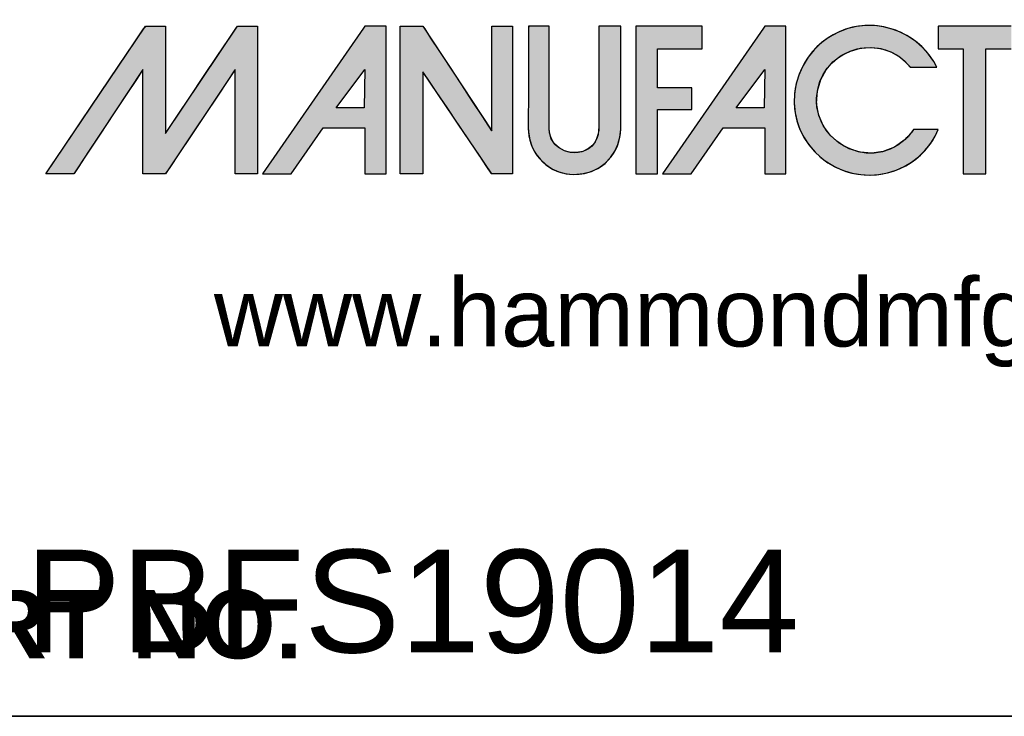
# Model space of a CAD drawing. Header units: inches. Extents: x 0 to 80, y 0 to 59.8.
# Tile 3 of 10: x 68.2 to 75.2, y 0 to 5. Entities that reach past the tile are written whole.
import ezdxf
from ezdxf import colors
from ezdxf.entities.mleader import LeaderData, LeaderLine
from ezdxf.math import Vec2, Vec3

# ---------------------------------------------------------------- set-up
doc = ezdxf.new("R2010")
doc.units = ezdxf.units.IN
doc.header["$MEASUREMENT"] = 0
doc.layers.add('Default', color=7, linetype='Continuous')

# ---------------------------------------------------------------- blocks, each defined once
blk = doc.blocks.new('_DOT')
at = {"color": 0}
blk.add_line((0, 0), (-1, 0), dxfattribs=at)
at = {"color": 0, "const_width": 0.333}
blk.add_lwpolyline([(-0.1665, 0, 1), (0.1665, 0, 1)], format="xyb", close=True, dxfattribs=at)
blk = doc.blocks.new('block_2')
at = {"layer": 'Default', "linetype": 'Continuous'}
for points in [[(-0.8327, 0.0667), (-0.8327, 0.0841), (-0.8327, 0.1076), (-0.8327, 0.1345), (-0.8327, 0.1621), (-0.8327, 0.1875), (-0.8327, 0.2079), (-0.8327, 0.2206), (-0.8328, 0.2234), (-0.8344, 0.2234), (-0.8377, 0.2234), (-0.8421, 0.2234), (-0.8471, 0.2234), (-0.8522, 0.2234), (-0.857, 0.2234), (-0.8609, 0.2234), (-0.8647, 0.2195), (-0.8786, 0.1989), (-0.901, 0.1657), (-0.9282, 0.1254), (-0.9562, 0.0838), (-0.9813, 0.0466), (-0.9996, 0.0194), (-1.0073, 0.008), (-1.0057, 0.0079), (-1.0009, 0.0079), (-0.9941, 0.0079), (-0.9863, 0.0079), (-0.9785, 0.0079), (-0.9719, 0.0079), (-0.9676, 0.0079), (-0.9662, 0.0083), (-0.9595, 0.0184), (-0.9459, 0.0389), (-0.9281, 0.0659), (-0.9086, 0.0953), (-0.8901, 0.1233), (-0.8753, 0.1456), (-0.8668, 0.1584), (-0.8657, 0.1579), (-0.8657, 0.1442), (-0.8657, 0.1213), (-0.8657, 0.0931), (-0.8657, 0.0637), (-0.8657, 0.037), (-0.8657, 0.0172), (-0.8657, 0.0081), (-0.8646, 0.0079), (-0.8609, 0.0079), (-0.8555, 0.0079), (-0.8492, 0.0079), (-0.8429, 0.0079), (-0.8375, 0.0079), (-0.8338, 0.0079), (-0.8326, 0.0081), (-0.8265, 0.0172), (-0.8132, 0.037), (-0.7954, 0.0637), (-0.7758, 0.0931), (-0.7569, 0.1213), (-0.7416, 0.1442), (-0.7324, 0.1579), (-0.731, 0.1584), (-0.731, 0.1456), (-0.731, 0.1233), (-0.731, 0.0953), (-0.731, 0.0659), (-0.731, 0.0389), (-0.731, 0.0184), (-0.731, 0.0083), (-0.7301, 0.0079), (-0.7266, 0.0079), (-0.7214, 0.0079), (-0.7152, 0.0079), (-0.709, 0.0079), (-0.7035, 0.0079), (-0.6998, 0.0079), (-0.6985, 0.008), (-0.6985, 0.0194), (-0.6985, 0.0466), (-0.6985, 0.0838), (-0.6985, 0.1254), (-0.6985, 0.1657), (-0.6985, 0.1989), (-0.6985, 0.2195), (-0.6987, 0.2234), (-0.701, 0.2234), (-0.7052, 0.2234), (-0.7105, 0.2234), (-0.7162, 0.2234), (-0.7215, 0.2234), (-0.7256, 0.2234), (-0.7277, 0.2234), (-0.7302, 0.2199), (-0.7408, 0.204), (-0.7574, 0.1793), (-0.7771, 0.1498), (-0.7973, 0.1196), (-0.8151, 0.093), (-0.8278, 0.0739)], [(-0.4903, 0.2235), (-0.4903, 0.2089), (-0.4903, 0.1943), (-0.4903, 0.1798), (-0.4903, 0.1652), (-0.4903, 0.1506), (-0.4903, 0.1361), (-0.4903, 0.1215), (-0.4903, 0.1069), (-0.4903, 0.0924), (-0.4903, 0.0828), (-0.4903, 0.0721), (-0.4903, 0.0602), (-0.4903, 0.048), (-0.4903, 0.0362), (-0.4903, 0.0256), (-0.4903, 0.0168), (-0.4903, 0.0107), (-0.4903, 0.008), (-0.4895, 0.0079), (-0.4868, 0.0079), (-0.4827, 0.0079), (-0.4777, 0.0079), (-0.4723, 0.0079), (-0.467, 0.0079), (-0.4624, 0.0079), (-0.459, 0.0079), (-0.4573, 0.0079), (-0.4572, 0.0106), (-0.4572, 0.022), (-0.4572, 0.0401), (-0.4572, 0.0625), (-0.4572, 0.0869), (-0.4572, 0.1108), (-0.4572, 0.1319), (-0.4572, 0.1478), (-0.4572, 0.1562), (-0.4558, 0.1548), (-0.4486, 0.1441), (-0.4367, 0.1266), (-0.4218, 0.1044), (-0.4054, 0.0802), (-0.3891, 0.0561), (-0.3746, 0.0346), (-0.3635, 0.0182), (-0.3573, 0.009), (-0.3562, 0.0079), (-0.3542, 0.0079), (-0.3507, 0.0079), (-0.3463, 0.0079), (-0.3414, 0.0079), (-0.3364, 0.0079), (-0.332, 0.0079), (-0.3285, 0.0079), (-0.3265, 0.0079), (-0.3262, 0.0095), (-0.3262, 0.0227), (-0.3262, 0.0466), (-0.3262, 0.0777), (-0.3262, 0.1125), (-0.3262, 0.1476), (-0.3262, 0.1796), (-0.3262, 0.205), (-0.3262, 0.2204), (-0.3263, 0.2235), (-0.328, 0.2235), (-0.3313, 0.2235), (-0.3356, 0.2235), (-0.3404, 0.2235), (-0.3454, 0.2235), (-0.35, 0.2235), (-0.3537, 0.2235), (-0.356, 0.2235), (-0.3566, 0.2231), (-0.3566, 0.2153), (-0.3566, 0.1995), (-0.3566, 0.1782), (-0.3566, 0.1538), (-0.3566, 0.1287), (-0.3566, 0.1054), (-0.3566, 0.0863), (-0.3566, 0.0739), (-0.3567, 0.0705), (-0.3612, 0.0774), (-0.3712, 0.0926), (-0.3849, 0.1135), (-0.4009, 0.1377), (-0.4174, 0.1629), (-0.4329, 0.1865), (-0.4458, 0.206), (-0.4544, 0.2192), (-0.4572, 0.2235), (-0.4585, 0.2235), (-0.4617, 0.2235), (-0.4661, 0.2235), (-0.4713, 0.2235), (-0.4767, 0.2235), (-0.4819, 0.2235), (-0.4862, 0.2235), (-0.4892, 0.2235)], [(-0.2365, 0.0069), (-0.2231, 0.0081), (-0.211, 0.0113), (-0.2002, 0.0165), (-0.1909, 0.0233), (-0.1831, 0.0315), (-0.1769, 0.0407), (-0.1723, 0.0508), (-0.1694, 0.0615), (-0.1683, 0.0725), (-0.1683, 0.0777), (-0.1683, 0.0905), (-0.1683, 0.1097), (-0.1683, 0.1328), (-0.1683, 0.1575), (-0.1683, 0.1812), (-0.1683, 0.2017), (-0.1683, 0.2165), (-0.1683, 0.2233), (-0.169, 0.2235), (-0.1716, 0.2235), (-0.1756, 0.2235), (-0.1805, 0.2235), (-0.1857, 0.2235), (-0.1908, 0.2235), (-0.1953, 0.2235), (-0.1986, 0.2235), (-0.2002, 0.2235), (-0.2003, 0.2135), (-0.2003, 0.1998), (-0.2003, 0.186), (-0.2003, 0.1723), (-0.2003, 0.1586), (-0.2003, 0.1448), (-0.2003, 0.1311), (-0.2003, 0.1174), (-0.2003, 0.1037), (-0.2002, 0.0951), (-0.2001, 0.0892), (-0.2, 0.0831), (-0.2, 0.0771), (-0.2005, 0.071), (-0.2014, 0.0652), (-0.2031, 0.0596), (-0.2056, 0.0544), (-0.2091, 0.0498), (-0.2153, 0.0446), (-0.2237, 0.0406), (-0.2326, 0.0388), (-0.2416, 0.0391), (-0.2503, 0.0415), (-0.2581, 0.0456), (-0.2647, 0.0516), (-0.2696, 0.0591), (-0.2723, 0.068), (-0.2727, 0.0746), (-0.2727, 0.0838), (-0.2727, 0.1004), (-0.2727, 0.122), (-0.2727, 0.1462), (-0.2727, 0.1707), (-0.2727, 0.1929), (-0.2727, 0.2106), (-0.2727, 0.2214), (-0.2728, 0.2235), (-0.2745, 0.2235), (-0.2778, 0.2235), (-0.2821, 0.2235), (-0.287, 0.2235), (-0.292, 0.2235), (-0.2965, 0.2235), (-0.3002, 0.2235), (-0.3026, 0.2235), (-0.3031, 0.2201), (-0.3031, 0.2078), (-0.3031, 0.1955), (-0.3031, 0.1831), (-0.3031, 0.1708), (-0.3031, 0.1585), (-0.3031, 0.1462), (-0.3031, 0.1339), (-0.3031, 0.1215), (-0.3031, 0.1106), (-0.3031, 0.106), (-0.3032, 0.1014), (-0.3033, 0.0968), (-0.3033, 0.0922), (-0.3034, 0.0876), (-0.3034, 0.083), (-0.3033, 0.0784), (-0.3032, 0.0738), (-0.3029, 0.0686), (-0.3011, 0.0573), (-0.2975, 0.0468), (-0.2923, 0.0372), (-0.2856, 0.0286), (-0.2777, 0.0212), (-0.2686, 0.0152), (-0.2586, 0.0107), (-0.2479, 0.0079)], [(-0.1463, 0.2235), (-0.1463, 0.2174), (-0.1463, 0.2011), (-0.1463, 0.1769), (-0.1463, 0.1476), (-0.1463, 0.1157), (-0.1463, 0.0838), (-0.1463, 0.0545), (-0.1463, 0.0304), (-0.1463, 0.014), (-0.1463, 0.0079), (-0.1454, 0.0079), (-0.143, 0.0079), (-0.1395, 0.0079), (-0.1352, 0.0079), (-0.1305, 0.0079), (-0.1259, 0.0079), (-0.1216, 0.0079), (-0.1181, 0.0079), (-0.1157, 0.0079), (-0.1148, 0.0079), (-0.1148, 0.0106), (-0.1148, 0.0177), (-0.1148, 0.0282), (-0.1148, 0.041), (-0.1148, 0.0549), (-0.1148, 0.0688), (-0.1148, 0.0815), (-0.1148, 0.092), (-0.1148, 0.0992), (-0.1148, 0.1018), (-0.1134, 0.1018), (-0.1096, 0.1018), (-0.1039, 0.1018), (-0.0971, 0.1018), (-0.0896, 0.1018), (-0.0822, 0.1018), (-0.0753, 0.1018), (-0.0697, 0.1018), (-0.0659, 0.1018), (-0.0645, 0.1018), (-0.0645, 0.1027), (-0.0645, 0.1051), (-0.0645, 0.1086), (-0.0645, 0.1129), (-0.0645, 0.1175), (-0.0645, 0.1222), (-0.0645, 0.1265), (-0.0645, 0.13), (-0.0645, 0.1324), (-0.0645, 0.1333), (-0.0659, 0.1333), (-0.0697, 0.1333), (-0.0753, 0.1333), (-0.0822, 0.1333), (-0.0896, 0.1333), (-0.0971, 0.1333), (-0.1039, 0.1333), (-0.1096, 0.1333), (-0.1134, 0.1333), (-0.1148, 0.1333), (-0.1148, 0.1349), (-0.1148, 0.1392), (-0.1148, 0.1456), (-0.1148, 0.1534), (-0.1148, 0.1618), (-0.1148, 0.1703), (-0.1148, 0.1781), (-0.1148, 0.1845), (-0.1148, 0.1888), (-0.1148, 0.1904), (-0.113, 0.1904), (-0.108, 0.1904), (-0.1006, 0.1904), (-0.0917, 0.1904), (-0.082, 0.1904), (-0.0723, 0.1904), (-0.0634, 0.1904), (-0.0561, 0.1904), (-0.0511, 0.1904), (-0.0493, 0.1904), (-0.0493, 0.1913), (-0.0493, 0.1939), (-0.0493, 0.1976), (-0.0493, 0.202), (-0.0493, 0.2069), (-0.0493, 0.2118), (-0.0493, 0.2163), (-0.0493, 0.22), (-0.0493, 0.2225), (-0.0493, 0.2234), (-0.0513, 0.2234), (-0.057, 0.2235), (-0.0656, 0.2235), (-0.0763, 0.2235), (-0.0886, 0.2235), (-0.1015, 0.2235), (-0.1145, 0.2235), (-0.1268, 0.2235), (-0.1376, 0.2235)], [(0.2468, 0.0581), (0.2314, 0.0469), (0.215, 0.0402), (0.1981, 0.0379), (0.1813, 0.0394), (0.1653, 0.0445), (0.1507, 0.0528), (0.138, 0.0639), (0.1278, 0.0774), (0.1209, 0.093), (0.1177, 0.1104), (0.1188, 0.1291), (0.1237, 0.1455), (0.1314, 0.1594), (0.1415, 0.1711), (0.1536, 0.1803), (0.1671, 0.187), (0.1816, 0.191), (0.1966, 0.1922), (0.2116, 0.1905), (0.2261, 0.1858), (0.2397, 0.1779), (0.2519, 0.1666), (0.2549, 0.1637), (0.257, 0.1637), (0.2604, 0.1637), (0.2647, 0.1637), (0.2697, 0.1637), (0.2749, 0.1637), (0.2801, 0.1637), (0.2848, 0.1637), (0.2888, 0.1637), (0.2916, 0.1637), (0.2931, 0.1637), (0.2888, 0.1716), (0.2812, 0.1826), (0.2724, 0.1924), (0.2625, 0.201), (0.2517, 0.2084), (0.2402, 0.2144), (0.2279, 0.2191), (0.2153, 0.2223), (0.2022, 0.2241), (0.189, 0.2242), (0.1757, 0.2228), (0.1619, 0.2195), (0.1484, 0.2142), (0.1359, 0.2073), (0.1245, 0.1988), (0.1143, 0.189), (0.1054, 0.178), (0.098, 0.166), (0.0921, 0.1531), (0.0879, 0.1395), (0.0855, 0.1254), (0.085, 0.1109), (0.0863, 0.097), (0.0891, 0.0844), (0.0934, 0.0724), (0.0992, 0.0609), (0.1063, 0.0503), (0.1145, 0.0406), (0.1239, 0.0318), (0.1342, 0.0241), (0.1452, 0.0177), (0.157, 0.0125), (0.1694, 0.0089), (0.1823, 0.0067), (0.1955, 0.006), (0.2085, 0.0069), (0.2213, 0.0093), (0.2336, 0.0131), (0.2453, 0.0183), (0.2564, 0.0249), (0.2666, 0.0327), (0.2758, 0.0417), (0.284, 0.0518), (0.2908, 0.063), (0.2952, 0.0724), (0.294, 0.0724), (0.2915, 0.0724), (0.2879, 0.0724), (0.2836, 0.0724), (0.2788, 0.0724), (0.2739, 0.0724), (0.2693, 0.0724), (0.2651, 0.0724), (0.2618, 0.0724), (0.2597, 0.0724), (0.259, 0.0723), (0.258, 0.0709), (0.257, 0.0695), (0.256, 0.0681), (0.2549, 0.0668), (0.2538, 0.0655), (0.2527, 0.0642), (0.2516, 0.0629), (0.2504, 0.0617), (0.2493, 0.0605), (0.2481, 0.0593)], [(0.2953, 0.1904), (0.2961, 0.1904), (0.2984, 0.1904), (0.3017, 0.1904), (0.3059, 0.1904), (0.3106, 0.1904), (0.3155, 0.1904), (0.3202, 0.1904), (0.3245, 0.1904), (0.328, 0.1904), (0.3304, 0.1904), (0.3314, 0.1904), (0.3314, 0.1871), (0.3314, 0.1764), (0.3314, 0.1598), (0.3314, 0.139), (0.3314, 0.1155), (0.3314, 0.091), (0.3314, 0.067), (0.3314, 0.0451), (0.3314, 0.0269), (0.3314, 0.0141), (0.3314, 0.0082), (0.3319, 0.0079), (0.3337, 0.0079), (0.3366, 0.0079), (0.3403, 0.0079), (0.3445, 0.0079), (0.3489, 0.0079), (0.3533, 0.0079), (0.3573, 0.0079), (0.3607, 0.0079), (0.3632, 0.0079), (0.3644, 0.0079), (0.3645, 0.0098), (0.3645, 0.019), (0.3645, 0.0344), (0.3645, 0.0544), (0.3645, 0.0775), (0.3645, 0.1019), (0.3645, 0.1262), (0.3645, 0.1487), (0.3645, 0.1678), (0.3645, 0.182), (0.3645, 0.1896), (0.3648, 0.1904), (0.3665, 0.1904), (0.3695, 0.1904), (0.3735, 0.1904), (0.3781, 0.1904), (0.3831, 0.1904), (0.3881, 0.1904), (0.3927, 0.1904), (0.3967, 0.1904), (0.3997, 0.1904), (0.4014, 0.1904), (0.4017, 0.1906), (0.4017, 0.1919), (0.4017, 0.1945), (0.4017, 0.198), (0.4017, 0.2021), (0.4017, 0.2064), (0.4017, 0.2109), (0.4017, 0.215), (0.4017, 0.2187), (0.4017, 0.2215), (0.4017, 0.2231), (0.3994, 0.2235), (0.3925, 0.2235), (0.3855, 0.2235), (0.3786, 0.2235), (0.3717, 0.2235), (0.3647, 0.2235), (0.3578, 0.2235), (0.3509, 0.2235), (0.3439, 0.2235), (0.337, 0.2235), (0.3301, 0.2235), (0.3241, 0.2235), (0.3215, 0.2235), (0.3188, 0.2235), (0.3162, 0.2235), (0.3135, 0.2235), (0.3109, 0.2235), (0.3083, 0.2235), (0.3056, 0.2235), (0.303, 0.2235), (0.3004, 0.2235), (0.2977, 0.2235), (0.2954, 0.2235), (0.2953, 0.2226), (0.2953, 0.2206), (0.2953, 0.2177), (0.2952, 0.2141), (0.2952, 0.21), (0.2952, 0.2058), (0.2952, 0.2016), (0.2952, 0.1977), (0.2953, 0.1944), (0.2953, 0.1919)]]:
    blk.add_hatch(color=7, dxfattribs=at).paths.add_polyline_path(points)
h = blk.add_hatch(color=7, dxfattribs=at)
h.paths.add_polyline_path([(-0.5436, 0.2206), (-0.6911, 0.0079), (-0.6492, 0.0079), (-0.6025, 0.0751), (-0.5417, 0.0751), (-0.5417, 0.0079), (-0.5107, 0.0079), (-0.5107, 0.2235), (-0.5417, 0.2235)])
h.paths.add_polyline_path([(-0.5836, 0.1039), (-0.5427, 0.1039), (-0.5417, 0.16)])
h = blk.add_hatch(color=7, dxfattribs=at)
h.paths.add_polyline_path([(0.042, 0.2235), (0.04, 0.2206), (-0.1075, 0.0079), (-0.0655, 0.0079), (-0.0189, 0.0751), (0.042, 0.0751), (0.042, 0.0079), (0.0729, 0.0079), (0.0729, 0.2235)])
h.paths.add_polyline_path([(0.0409, 0.1039), (0.042, 0.16), (0, 0.1039)])
at = {"layer": 'Default', "color": 7, "linetype": 'Continuous'}
for p, q in [((-0.5436, 0.2206), (-0.6911, 0.0079)), ((-0.5417, 0.2235), (-0.5436, 0.2206)), ((-0.5107, 0.2235), (-0.5417, 0.2235)), ((-0.5107, 0.0079), (-0.5107, 0.2235)), ((0.04, 0.2206), (-0.1075, 0.0079)), ((0.042, 0.2235), (0.04, 0.2206)), ((0.0729, 0.2235), (0.042, 0.2235)), ((0.0729, 0.0079), (0.0729, 0.2235)), ((-0.5836, 0.1039), (-0.5417, 0.16)), ((-0.5417, 0.16), (-0.5427, 0.1039)), ((0, 0.1039), (0.042, 0.16)), ((0.042, 0.16), (0.0409, 0.1039)), ((-0.5427, 0.1039), (-0.5836, 0.1039)), ((0.0409, 0.1039), (0, 0.1039)), ((-0.6492, 0.0079), (-0.6025, 0.0751)), ((-0.6025, 0.0751), (-0.5417, 0.0751)), ((-0.5417, 0.0751), (-0.5417, 0.0079)), ((-0.0655, 0.0079), (-0.0189, 0.0751)), ((-0.0189, 0.0751), (0.042, 0.0751)), ((0.042, 0.0751), (0.042, 0.0079)), ((-0.6911, 0.0079), (-0.6492, 0.0079)), ((-0.5417, 0.0079), (-0.5107, 0.0079)), ((-0.1075, 0.0079), (-0.0655, 0.0079)), ((0.042, 0.0079), (0.0729, 0.0079))]:
    blk.add_line(p, q, dxfattribs=at)
for points in [[(-0.8327, 0.0667), (-0.8278, 0.0739), (-0.8151, 0.093), (-0.7973, 0.1196), (-0.7771, 0.1498), (-0.7574, 0.1793), (-0.7408, 0.204), (-0.7302, 0.2199), (-0.7277, 0.2234), (-0.7256, 0.2234), (-0.7215, 0.2234), (-0.7162, 0.2234), (-0.7105, 0.2234), (-0.7052, 0.2234), (-0.701, 0.2234), (-0.6987, 0.2234), (-0.6985, 0.2195), (-0.6985, 0.1989), (-0.6985, 0.1657), (-0.6985, 0.1254), (-0.6985, 0.0838), (-0.6985, 0.0466), (-0.6985, 0.0194), (-0.6985, 0.008), (-0.6998, 0.0079), (-0.7035, 0.0079), (-0.709, 0.0079), (-0.7152, 0.0079), (-0.7214, 0.0079), (-0.7266, 0.0079), (-0.7301, 0.0079), (-0.731, 0.0083), (-0.731, 0.0184), (-0.731, 0.0389), (-0.731, 0.0659), (-0.731, 0.0953), (-0.731, 0.1233), (-0.731, 0.1456), (-0.731, 0.1584), (-0.7324, 0.1579), (-0.7416, 0.1442), (-0.7569, 0.1213), (-0.7758, 0.0931), (-0.7954, 0.0637), (-0.8132, 0.037), (-0.8265, 0.0172), (-0.8326, 0.0081), (-0.8338, 0.0079), (-0.8375, 0.0079), (-0.8429, 0.0079), (-0.8492, 0.0079), (-0.8555, 0.0079), (-0.8609, 0.0079), (-0.8646, 0.0079), (-0.8657, 0.0081), (-0.8657, 0.0172), (-0.8657, 0.037), (-0.8657, 0.0637), (-0.8657, 0.0931), (-0.8657, 0.1213), (-0.8657, 0.1442), (-0.8657, 0.1579), (-0.8668, 0.1584), (-0.8753, 0.1456), (-0.8901, 0.1233), (-0.9086, 0.0953), (-0.9281, 0.0659), (-0.9459, 0.0389), (-0.9595, 0.0184), (-0.9662, 0.0083), (-0.9676, 0.0079), (-0.9719, 0.0079), (-0.9785, 0.0079), (-0.9863, 0.0079), (-0.9941, 0.0079), (-1.0009, 0.0079), (-1.0057, 0.0079), (-1.0073, 0.008), (-0.9996, 0.0194), (-0.9813, 0.0466), (-0.9562, 0.0838), (-0.9282, 0.1254), (-0.901, 0.1657), (-0.8786, 0.1989), (-0.8647, 0.2195), (-0.8609, 0.2234), (-0.857, 0.2234), (-0.8522, 0.2234), (-0.8471, 0.2234), (-0.8421, 0.2234), (-0.8377, 0.2234), (-0.8344, 0.2234), (-0.8328, 0.2234), (-0.8327, 0.2206), (-0.8327, 0.2079), (-0.8327, 0.1875), (-0.8327, 0.1621), (-0.8327, 0.1345), (-0.8327, 0.1076), (-0.8327, 0.0841), (-0.8327, 0.0667)], [(-0.4903, 0.2235), (-0.4892, 0.2235), (-0.4862, 0.2235), (-0.4819, 0.2235), (-0.4767, 0.2235), (-0.4713, 0.2235), (-0.4661, 0.2235), (-0.4617, 0.2235), (-0.4585, 0.2235), (-0.4572, 0.2235), (-0.4544, 0.2192), (-0.4458, 0.206), (-0.4329, 0.1865), (-0.4174, 0.1629), (-0.4009, 0.1377), (-0.3849, 0.1135), (-0.3712, 0.0926), (-0.3612, 0.0774), (-0.3567, 0.0705), (-0.3566, 0.0739), (-0.3566, 0.0863), (-0.3566, 0.1054), (-0.3566, 0.1287), (-0.3566, 0.1538), (-0.3566, 0.1782), (-0.3566, 0.1995), (-0.3566, 0.2153), (-0.3566, 0.2231), (-0.356, 0.2235), (-0.3537, 0.2235), (-0.35, 0.2235), (-0.3454, 0.2235), (-0.3404, 0.2235), (-0.3356, 0.2235), (-0.3313, 0.2235), (-0.328, 0.2235), (-0.3263, 0.2235), (-0.3262, 0.2204), (-0.3262, 0.205), (-0.3262, 0.1796), (-0.3262, 0.1476), (-0.3262, 0.1125), (-0.3262, 0.0777), (-0.3262, 0.0466), (-0.3262, 0.0227), (-0.3262, 0.0095), (-0.3265, 0.0079), (-0.3285, 0.0079), (-0.332, 0.0079), (-0.3364, 0.0079), (-0.3414, 0.0079), (-0.3463, 0.0079), (-0.3507, 0.0079), (-0.3542, 0.0079), (-0.3562, 0.0079), (-0.3573, 0.009), (-0.3635, 0.0182), (-0.3746, 0.0346), (-0.3891, 0.0561), (-0.4054, 0.0802), (-0.4218, 0.1044), (-0.4367, 0.1266), (-0.4486, 0.1441), (-0.4558, 0.1548), (-0.4572, 0.1562), (-0.4572, 0.1478), (-0.4572, 0.1319), (-0.4572, 0.1108), (-0.4572, 0.0869), (-0.4572, 0.0625), (-0.4572, 0.0401), (-0.4572, 0.022), (-0.4572, 0.0106), (-0.4573, 0.0079), (-0.459, 0.0079), (-0.4624, 0.0079), (-0.467, 0.0079), (-0.4723, 0.0079), (-0.4777, 0.0079), (-0.4827, 0.0079), (-0.4868, 0.0079), (-0.4895, 0.0079), (-0.4903, 0.008), (-0.4903, 0.0107), (-0.4903, 0.0168), (-0.4903, 0.0256), (-0.4903, 0.0362), (-0.4903, 0.048), (-0.4903, 0.0602), (-0.4903, 0.0721), (-0.4903, 0.0828), (-0.4903, 0.0924), (-0.4903, 0.1069), (-0.4903, 0.1215), (-0.4903, 0.1361), (-0.4903, 0.1506), (-0.4903, 0.1652), (-0.4903, 0.1798), (-0.4903, 0.1943), (-0.4903, 0.2089), (-0.4903, 0.2235)], [(-0.2365, 0.0069), (-0.2231, 0.0081), (-0.211, 0.0113), (-0.2002, 0.0165), (-0.1909, 0.0233), (-0.1831, 0.0315), (-0.1769, 0.0407), (-0.1723, 0.0508), (-0.1694, 0.0615), (-0.1683, 0.0725), (-0.1683, 0.0777), (-0.1683, 0.0905), (-0.1683, 0.1097), (-0.1683, 0.1328), (-0.1683, 0.1575), (-0.1683, 0.1812), (-0.1683, 0.2017), (-0.1683, 0.2165), (-0.1683, 0.2233), (-0.169, 0.2235), (-0.1716, 0.2235), (-0.1756, 0.2235), (-0.1805, 0.2235), (-0.1857, 0.2235), (-0.1908, 0.2235), (-0.1953, 0.2235), (-0.1986, 0.2235), (-0.2002, 0.2235), (-0.2003, 0.2135), (-0.2003, 0.1998), (-0.2003, 0.186), (-0.2003, 0.1723), (-0.2003, 0.1586), (-0.2003, 0.1448), (-0.2003, 0.1311), (-0.2003, 0.1174), (-0.2003, 0.1037), (-0.2002, 0.0951), (-0.2001, 0.0892), (-0.2, 0.0831), (-0.2, 0.0771), (-0.2005, 0.071), (-0.2014, 0.0652), (-0.2031, 0.0596), (-0.2056, 0.0544), (-0.2091, 0.0498), (-0.2153, 0.0446), (-0.2237, 0.0406), (-0.2326, 0.0388), (-0.2416, 0.0391), (-0.2503, 0.0415), (-0.2581, 0.0456), (-0.2647, 0.0516), (-0.2696, 0.0591), (-0.2723, 0.068), (-0.2727, 0.0746), (-0.2727, 0.0838), (-0.2727, 0.1004), (-0.2727, 0.122), (-0.2727, 0.1462), (-0.2727, 0.1707), (-0.2727, 0.1929), (-0.2727, 0.2106), (-0.2727, 0.2214), (-0.2728, 0.2235), (-0.2745, 0.2235), (-0.2778, 0.2235), (-0.2821, 0.2235), (-0.287, 0.2235), (-0.292, 0.2235), (-0.2965, 0.2235), (-0.3002, 0.2235), (-0.3026, 0.2235), (-0.3031, 0.2201), (-0.3031, 0.2078), (-0.3031, 0.1955), (-0.3031, 0.1831), (-0.3031, 0.1708), (-0.3031, 0.1585), (-0.3031, 0.1462), (-0.3031, 0.1339), (-0.3031, 0.1215), (-0.3031, 0.1106), (-0.3031, 0.106), (-0.3032, 0.1014), (-0.3033, 0.0968), (-0.3033, 0.0922), (-0.3034, 0.0876), (-0.3034, 0.083), (-0.3033, 0.0784), (-0.3032, 0.0738), (-0.3029, 0.0686), (-0.3011, 0.0573), (-0.2975, 0.0468), (-0.2923, 0.0372), (-0.2856, 0.0286), (-0.2777, 0.0212), (-0.2686, 0.0152), (-0.2586, 0.0107), (-0.2479, 0.0079), (-0.2365, 0.0069)], [(-0.1463, 0.2235), (-0.1463, 0.2174), (-0.1463, 0.2011), (-0.1463, 0.1769), (-0.1463, 0.1476), (-0.1463, 0.1157), (-0.1463, 0.0838), (-0.1463, 0.0545), (-0.1463, 0.0304), (-0.1463, 0.014), (-0.1463, 0.0079), (-0.1454, 0.0079), (-0.143, 0.0079), (-0.1395, 0.0079), (-0.1352, 0.0079), (-0.1305, 0.0079), (-0.1259, 0.0079), (-0.1216, 0.0079), (-0.1181, 0.0079), (-0.1157, 0.0079), (-0.1148, 0.0079), (-0.1148, 0.0106), (-0.1148, 0.0177), (-0.1148, 0.0282), (-0.1148, 0.041), (-0.1148, 0.0549), (-0.1148, 0.0688), (-0.1148, 0.0815), (-0.1148, 0.092), (-0.1148, 0.0992), (-0.1148, 0.1018), (-0.1134, 0.1018), (-0.1096, 0.1018), (-0.1039, 0.1018), (-0.0971, 0.1018), (-0.0896, 0.1018), (-0.0822, 0.1018), (-0.0753, 0.1018), (-0.0697, 0.1018), (-0.0659, 0.1018), (-0.0645, 0.1018), (-0.0645, 0.1027), (-0.0645, 0.1051), (-0.0645, 0.1086), (-0.0645, 0.1129), (-0.0645, 0.1175), (-0.0645, 0.1222), (-0.0645, 0.1265), (-0.0645, 0.13), (-0.0645, 0.1324), (-0.0645, 0.1333), (-0.0659, 0.1333), (-0.0697, 0.1333), (-0.0753, 0.1333), (-0.0822, 0.1333), (-0.0896, 0.1333), (-0.0971, 0.1333), (-0.1039, 0.1333), (-0.1096, 0.1333), (-0.1134, 0.1333), (-0.1148, 0.1333), (-0.1148, 0.1349), (-0.1148, 0.1392), (-0.1148, 0.1456), (-0.1148, 0.1534), (-0.1148, 0.1618), (-0.1148, 0.1703), (-0.1148, 0.1781), (-0.1148, 0.1845), (-0.1148, 0.1888), (-0.1148, 0.1904), (-0.113, 0.1904), (-0.108, 0.1904), (-0.1006, 0.1904), (-0.0917, 0.1904), (-0.082, 0.1904), (-0.0723, 0.1904), (-0.0634, 0.1904), (-0.0561, 0.1904), (-0.0511, 0.1904), (-0.0493, 0.1904), (-0.0493, 0.1913), (-0.0493, 0.1939), (-0.0493, 0.1976), (-0.0493, 0.202), (-0.0493, 0.2069), (-0.0493, 0.2118), (-0.0493, 0.2163), (-0.0493, 0.22), (-0.0493, 0.2225), (-0.0493, 0.2234), (-0.0513, 0.2234), (-0.057, 0.2235), (-0.0656, 0.2235), (-0.0763, 0.2235), (-0.0886, 0.2235), (-0.1015, 0.2235), (-0.1145, 0.2235), (-0.1268, 0.2235), (-0.1376, 0.2235), (-0.1463, 0.2235)], [(0.2468, 0.0581), (0.2314, 0.0469), (0.215, 0.0402), (0.1981, 0.0379), (0.1813, 0.0394), (0.1653, 0.0445), (0.1507, 0.0528), (0.138, 0.0639), (0.1278, 0.0774), (0.1209, 0.093), (0.1177, 0.1104), (0.1188, 0.1291), (0.1237, 0.1455), (0.1314, 0.1594), (0.1415, 0.1711), (0.1536, 0.1803), (0.1671, 0.187), (0.1816, 0.191), (0.1966, 0.1922), (0.2116, 0.1905), (0.2261, 0.1858), (0.2397, 0.1779), (0.2519, 0.1666), (0.2549, 0.1637), (0.257, 0.1637), (0.2604, 0.1637), (0.2647, 0.1637), (0.2697, 0.1637), (0.2749, 0.1637), (0.2801, 0.1637), (0.2848, 0.1637), (0.2888, 0.1637), (0.2916, 0.1637), (0.2931, 0.1637), (0.2888, 0.1716), (0.2812, 0.1826), (0.2724, 0.1924), (0.2625, 0.201), (0.2517, 0.2084), (0.2402, 0.2144), (0.2279, 0.2191), (0.2153, 0.2223), (0.2022, 0.2241), (0.189, 0.2242), (0.1757, 0.2228), (0.1619, 0.2195), (0.1484, 0.2142), (0.1359, 0.2073), (0.1245, 0.1988), (0.1143, 0.189), (0.1054, 0.178), (0.098, 0.166), (0.0921, 0.1531), (0.0879, 0.1395), (0.0855, 0.1254), (0.085, 0.1109), (0.0863, 0.097), (0.0891, 0.0844), (0.0934, 0.0724), (0.0992, 0.0609), (0.1063, 0.0503), (0.1145, 0.0406), (0.1239, 0.0318), (0.1342, 0.0241), (0.1452, 0.0177), (0.157, 0.0125), (0.1694, 0.0089), (0.1823, 0.0067), (0.1955, 0.006), (0.2085, 0.0069), (0.2213, 0.0093), (0.2336, 0.0131), (0.2453, 0.0183), (0.2564, 0.0249), (0.2666, 0.0327), (0.2758, 0.0417), (0.284, 0.0518), (0.2908, 0.063), (0.2952, 0.0724), (0.294, 0.0724), (0.2915, 0.0724), (0.2879, 0.0724), (0.2836, 0.0724), (0.2788, 0.0724), (0.2739, 0.0724), (0.2693, 0.0724), (0.2651, 0.0724), (0.2618, 0.0724), (0.2597, 0.0724), (0.259, 0.0723), (0.258, 0.0709), (0.257, 0.0695), (0.256, 0.0681), (0.2549, 0.0668), (0.2538, 0.0655), (0.2527, 0.0642), (0.2516, 0.0629), (0.2504, 0.0617), (0.2493, 0.0605), (0.2481, 0.0593), (0.2468, 0.0581)]]:
    blk.add_lwpolyline(points, close=True, dxfattribs=at)
at = {"layer": 'Default', "color": 7, "linetype": 'Continuous', "const_width": 0.00035}
for points in [[(0.042, 0.2235), (0.04, 0.2206), (-0.1075, 0.0079), (-0.0655, 0.0079), (-0.0189, 0.0751), (0.042, 0.0751), (0.042, 0.0079), (0.0729, 0.0079), (0.0729, 0.2235), (0.042, 0.2235)], [(0.0409, 0.1039), (0, 0.1039), (0.042, 0.16), (0.0409, 0.1039)]]:
    blk.add_lwpolyline(points, close=True, dxfattribs=at)
at = {"layer": 'Default', "color": 7, "linetype": 'Continuous'}
blk.add_lwpolyline([(0.3925, 0.2235), (0.3855, 0.2235), (0.3786, 0.2235), (0.3717, 0.2235), (0.3647, 0.2235), (0.3578, 0.2235), (0.3509, 0.2235), (0.3439, 0.2235), (0.337, 0.2235), (0.3301, 0.2235), (0.3241, 0.2235), (0.3215, 0.2235), (0.3188, 0.2235), (0.3162, 0.2235), (0.3135, 0.2235), (0.3109, 0.2235), (0.3083, 0.2235), (0.3056, 0.2235), (0.303, 0.2235), (0.3004, 0.2235), (0.2977, 0.2235), (0.2954, 0.2235), (0.2953, 0.2226), (0.2953, 0.2206), (0.2953, 0.2177), (0.2952, 0.2141), (0.2952, 0.21), (0.2952, 0.2058), (0.2952, 0.2016), (0.2952, 0.1977), (0.2953, 0.1944), (0.2953, 0.1919), (0.2953, 0.1904), (0.2953, 0.1904), (0.2961, 0.1904), (0.2984, 0.1904), (0.3017, 0.1904), (0.3059, 0.1904), (0.3106, 0.1904), (0.3155, 0.1904), (0.3202, 0.1904), (0.3245, 0.1904), (0.328, 0.1904), (0.3304, 0.1904), (0.3314, 0.1904), (0.3314, 0.1871), (0.3314, 0.1764), (0.3314, 0.1598), (0.3314, 0.139), (0.3314, 0.1155), (0.3314, 0.091), (0.3314, 0.067), (0.3314, 0.0451), (0.3314, 0.0269), (0.3314, 0.0141), (0.3314, 0.0082), (0.3319, 0.0079), (0.3337, 0.0079), (0.3366, 0.0079), (0.3403, 0.0079), (0.3445, 0.0079), (0.3489, 0.0079), (0.3533, 0.0079), (0.3573, 0.0079), (0.3607, 0.0079), (0.3632, 0.0079), (0.3644, 0.0079), (0.3645, 0.0098), (0.3645, 0.019), (0.3645, 0.0344), (0.3645, 0.0544), (0.3645, 0.0775), (0.3645, 0.1019), (0.3645, 0.1262), (0.3645, 0.1487), (0.3645, 0.1678), (0.3645, 0.182), (0.3645, 0.1896), (0.3648, 0.1904), (0.3665, 0.1904), (0.3695, 0.1904), (0.3735, 0.1904), (0.3781, 0.1904), (0.3831, 0.1904), (0.3881, 0.1904), (0.3927, 0.1904)], dxfattribs=at)
for points, knots in [([(0.2932, 0.1637), (0.2708, 0.2089), (0.2188, 0.2328), (0.1698, 0.2216), (0.1162, 0.2094), (0.0797, 0.1572), (0.0856, 0.1028), (0.09, 0.0545), (0.1303, 0.0142), (0.1778, 0.0072), (0.2269, -0.0003), (0.2763, 0.0261), (0.2953, 0.0724)], [0, 0, 0, 0, 0.25, 0.25, 0.25, 0.5, 0.5, 0.5, 0.75, 0.75, 0.75, 1, 1, 1, 1]), ([(-0.4903, 0.0079), (-0.4903, 0.0079), (-0.4903, 0.0669), (-0.4903, 0.091), (-0.4903, 0.1352), (-0.4903, 0.1793), (-0.4903, 0.2235)], [0, 0, 0, 0, 0.5, 0.5, 0.5, 1, 1, 1, 1]), ([(-0.3031, 0.2235), (-0.3031, 0.1861), (-0.3031, 0.1488), (-0.3031, 0.1115), (-0.3031, 0.0976), (-0.3038, 0.0835), (-0.303, 0.0696), (-0.3009, 0.0344), (-0.2717, 0.0069), (-0.2365, 0.0069)], [0, 0, 0, 0, 0.333333, 0.333333, 0.333333, 0.666667, 0.666667, 0.666667, 1, 1, 1, 1]), ([(-0.2003, 0.2235), (-0.2003, 0.1819), (-0.2003, 0.1403), (-0.2003, 0.0987), (-0.2003, 0.0818), (-0.197, 0.0603), (-0.2111, 0.0478), (-0.2335, 0.028), (-0.2727, 0.0421), (-0.2727, 0.0735)], [0, 0, 0, 0, 0.333333, 0.333333, 0.333333, 0.666667, 0.666667, 0.666667, 1, 1, 1, 1]), ([(0.4017, 0.2235), (0.376, 0.2235), (0.3504, 0.2235), (0.3247, 0.2235), (0.3149, 0.2235), (0.3051, 0.2235), (0.2954, 0.2235), (0.2951, 0.2235), (0.2953, 0.1936), (0.2953, 0.1904)], [0, 0, 0, 0, 0.333333, 0.333333, 0.333333, 0.666667, 0.666667, 0.666667, 1, 1, 1, 1]), ([(0.2468, 0.0581), (0.1926, 0.0074), (0.104, 0.0594), (0.1193, 0.1313), (0.1325, 0.1939), (0.2141, 0.2144), (0.2543, 0.1637)], [0, 0, 0, 0, 0.5, 0.5, 0.5, 1, 1, 1, 1])]:
    blk.add_open_spline(points, degree=3, knots=knots, dxfattribs=at)
for points in [[(-1.0073, 0.0079), (-1.0073, 0.0079), (-0.8621, 0.2234), (-0.8621, 0.2234)], [(-0.8621, 0.2234), (-0.855, 0.2234), (-0.8327, 0.2234), (-0.8327, 0.2234)], [(-0.8327, 0.0667), (-0.8327, 0.0667), (-0.7278, 0.2234), (-0.7278, 0.2234)], [(-0.8327, 0.2234), (-0.8327, 0.2234), (-0.8327, 0.1009), (-0.8327, 0.0667)], [(-0.7278, 0.2234), (-0.7278, 0.2234), (-0.6985, 0.2234), (-0.6985, 0.2234)], [(-0.6985, 0.2234), (-0.6985, 0.2234), (-0.6985, 0.0079), (-0.6985, 0.0079)], [(-0.4903, 0.2235), (-0.4903, 0.2235), (-0.4572, 0.2235), (-0.4572, 0.2235)], [(-0.4572, 0.2235), (-0.4572, 0.2235), (-0.3566, 0.0704), (-0.3566, 0.0704)], [(-0.3566, 0.0704), (-0.3566, 0.0704), (-0.3566, 0.2235), (-0.3566, 0.2235)], [(-0.3566, 0.2235), (-0.3566, 0.2235), (-0.3262, 0.2235), (-0.3262, 0.2235)], [(-0.3262, 0.2235), (-0.3262, 0.2235), (-0.3262, 0.0079), (-0.3262, 0.0079)], [(-0.2727, 0.2235), (-0.2727, 0.2235), (-0.3031, 0.2235), (-0.3031, 0.2235)], [(-0.2727, 0.0735), (-0.2727, 0.0735), (-0.2727, 0.2235), (-0.2727, 0.2235)], [(-0.1683, 0.2235), (-0.1683, 0.2235), (-0.2003, 0.2235), (-0.2003, 0.2235)], [(-0.1683, 0.0735), (-0.1683, 0.0735), (-0.1683, 0.2235), (-0.1683, 0.2235)], [(-0.1463, 0.2235), (-0.1463, 0.2235), (-0.1463, 0.0079), (-0.1463, 0.0079)], [(-0.0493, 0.2234), (-0.0493, 0.2234), (-0.1217, 0.2235), (-0.1463, 0.2235)], [(-0.0493, 0.1904), (-0.0493, 0.1904), (-0.0493, 0.2234), (-0.0493, 0.2234)], [(-0.1148, 0.1333), (-0.1148, 0.1333), (-0.1148, 0.1904), (-0.1148, 0.1904)], [(-0.1148, 0.1904), (-0.1148, 0.1904), (-0.0493, 0.1904), (-0.0493, 0.1904)], [(0.2953, 0.1904), (0.2953, 0.1904), (0.3314, 0.1904), (0.3314, 0.1904)], [(0.3314, 0.1904), (0.3314, 0.1904), (0.3314, 0.0079), (0.3314, 0.0079)], [(0.3645, 0.0079), (0.3645, 0.0079), (0.3645, 0.1904), (0.3645, 0.1904)], [(0.3645, 0.1904), (0.3645, 0.1904), (0.4017, 0.1904), (0.4017, 0.1904)], [(-0.8657, 0.16), (-0.8657, 0.16), (-0.9664, 0.0079), (-0.9664, 0.0079)], [(-0.8657, 0.0079), (-0.8657, 0.0079), (-0.8657, 0.16), (-0.8657, 0.16)], [(-0.731, 0.16), (-0.731, 0.16), (-0.8327, 0.0079), (-0.8327, 0.0079)], [(-0.731, 0.0079), (-0.731, 0.0079), (-0.731, 0.16), (-0.731, 0.16)], [(0.2543, 0.1637), (0.2543, 0.1637), (0.2932, 0.1637), (0.2932, 0.1637)], [(-0.3566, 0.0079), (-0.3566, 0.0079), (-0.4572, 0.1569), (-0.4572, 0.1569)], [(-0.4572, 0.1569), (-0.4572, 0.1569), (-0.4572, 0.0079), (-0.4572, 0.0079)], [(-0.0645, 0.1333), (-0.0645, 0.1333), (-0.1148, 0.1333), (-0.1148, 0.1333)], [(-0.0645, 0.1018), (-0.0645, 0.1018), (-0.0645, 0.1333), (-0.0645, 0.1333)], [(-0.1148, 0.0079), (-0.1148, 0.0079), (-0.1148, 0.1018), (-0.1148, 0.1018)], [(-0.1148, 0.1018), (-0.1148, 0.1018), (-0.0645, 0.1018), (-0.0645, 0.1018)], [(-0.2365, 0.0069), (-0.194, 0.0069), (-0.1683, 0.0399), (-0.1683, 0.0735)], [(0.2591, 0.0724), (0.2555, 0.0672), (0.2514, 0.0624), (0.2468, 0.0581)], [(0.2953, 0.0724), (0.2953, 0.0724), (0.2591, 0.0724), (0.2591, 0.0724)], [(-0.9664, 0.0079), (-0.9664, 0.0079), (-1.0073, 0.0079), (-1.0073, 0.0079)], [(-0.8327, 0.0079), (-0.8327, 0.0079), (-0.8657, 0.0079), (-0.8657, 0.0079)], [(-0.6985, 0.0079), (-0.6985, 0.0079), (-0.731, 0.0079), (-0.731, 0.0079)], [(-0.4572, 0.0079), (-0.4572, 0.0079), (-0.4903, 0.0079), (-0.4903, 0.0079)], [(-0.3262, 0.0079), (-0.3262, 0.0079), (-0.3566, 0.0079), (-0.3566, 0.0079)], [(-0.1463, 0.0079), (-0.1463, 0.0079), (-0.1148, 0.0079), (-0.1148, 0.0079)], [(0.3314, 0.0079), (0.3314, 0.0079), (0.3645, 0.0079), (0.3645, 0.0079)]]:
    blk.add_open_spline(points, degree=3, dxfattribs=at)
blk = doc.blocks.new('Block1')
at = {"layer": 'Default', "color": 7}
blk.add_blockref('block_2', (2.0929, 0.6996), dxfattribs=at)
blk = doc.blocks.new('Block13')
at = {"layer": 'Default', "color": 7, "linetype": 'Continuous'}
blk.add_line((3.5155, 0), (0, 0), dxfattribs=at)
at = {"layer": 'Default', "color": 7}
blk.add_blockref('Block1', (0.0371, 0.0841), dxfattribs=at)
at = {"layer": 'Default', "char_height": 0.1, "attachment_point": 1}
for s, insert, width in [('{\\fArial|b0||i0||c0|p34;\\C7;\\W1.;www.hammondmfg.com}', (1.3679, 0.6396), 1.572281), ('{\\fArial|b1||i0||c0|p34;\\C7;\\W1.;PART NO. \\P}', (0.8294, 0.1844), 0.655523)]:
    blk.add_mtext(s, dxfattribs=dict(at, insert=insert, width=width))
blk = doc.blocks.new('Block11')
at = {"layer": 'Default', "color": 7}
blk.add_blockref('Block13', (0, 0), dxfattribs=at)
blk = doc.blocks.new('Block10')
at = {"layer": 'Default', "color": 7}
blk.add_blockref('Block11', (0, 0), dxfattribs=at)
blk = doc.blocks.new('Block2')
at = {"layer": 'Default', "color": 7, "linetype": 'Continuous'}
blk.add_line((-52.744, 0), (-0.012, 0), dxfattribs=at)
at = {"layer": 'Default', "color": 7, "xscale": 15, "yscale": 15, "zscale": 15}
blk.add_blockref('Block10', (-52.744, 0), dxfattribs=at)
at = {"layer": 'Default', "color": 7, "linetype": 'Continuous'}
ml = blk.add_multileader_mtext('Standard', dxfattribs=at)
ml.set_content('\\pxsm0.9;{\\fArial|c0|p34;\\W1.;PBFS19014\\P}', color=7)
ml.set_leader_properties(linetype='ByLayer')
ml.set_arrow_properties(name='DOT')
ml.build(insert=Vec2(0, 0))
ml.multileader.update_dxf_attribs({"leader_type": 0, "dogleg_length": 0, "arrow_head_size": 2.25})
ctx = ml.context
ctx.base_point, ctx.char_height, ctx.arrow_head_size, ctx.landing_gap_size = Vec3(-27.974, 3.646), 2.25, 2.25, 0.787
notes = []
notes.append((ctx, [(0, (0, 0, 0), (0, 0), (1, 0), 1, [])]))
ctx.mtext.insert, ctx.mtext.alignment = Vec3(-27.884, 3.646), 2
for ctx, leaders in notes:
    for number, flags, end, landing, length, lines in leaders:
        leader = LeaderData()
        leader.index, (leader.has_last_leader_line, leader.has_dogleg_vector, leader.attachment_direction) = number, flags
        leader.last_leader_point, leader.dogleg_vector, leader.dogleg_length = Vec3(end), Vec3(landing), length
        for number, points, colour, breaks in lines:
            line = LeaderLine()
            line.index, line.vertices, line.color, line.breaks = number, Vec3.list(points), colors.encode_raw_color(colour), breaks
            leader.lines.append(line)
        ctx.leaders.append(leader)
blk = doc.blocks.new('Block222')
at = {"layer": 'Default', "color": 7}
blk.add_blockref('Block2', (106.578, -49.503), dxfattribs=at)

msp = doc.modelspace()

# ---------------------------------------------------------------- linework, layer by layer
at = {"layer": 'Default', "color": 7, "linetype": 'Continuous'}
msp.add_line((0, 0), (79.9999, 0), dxfattribs=at)

# ---------------------------------------------------------------- block references
at = {"layer": 'Default', "color": 7, "xscale": 0.325, "yscale": 0.325, "zscale": 0.325}
msp.add_blockref('Block222', (45.3678, 16.0888), dxfattribs=at)

doc.saveas('drawing.dxf')
